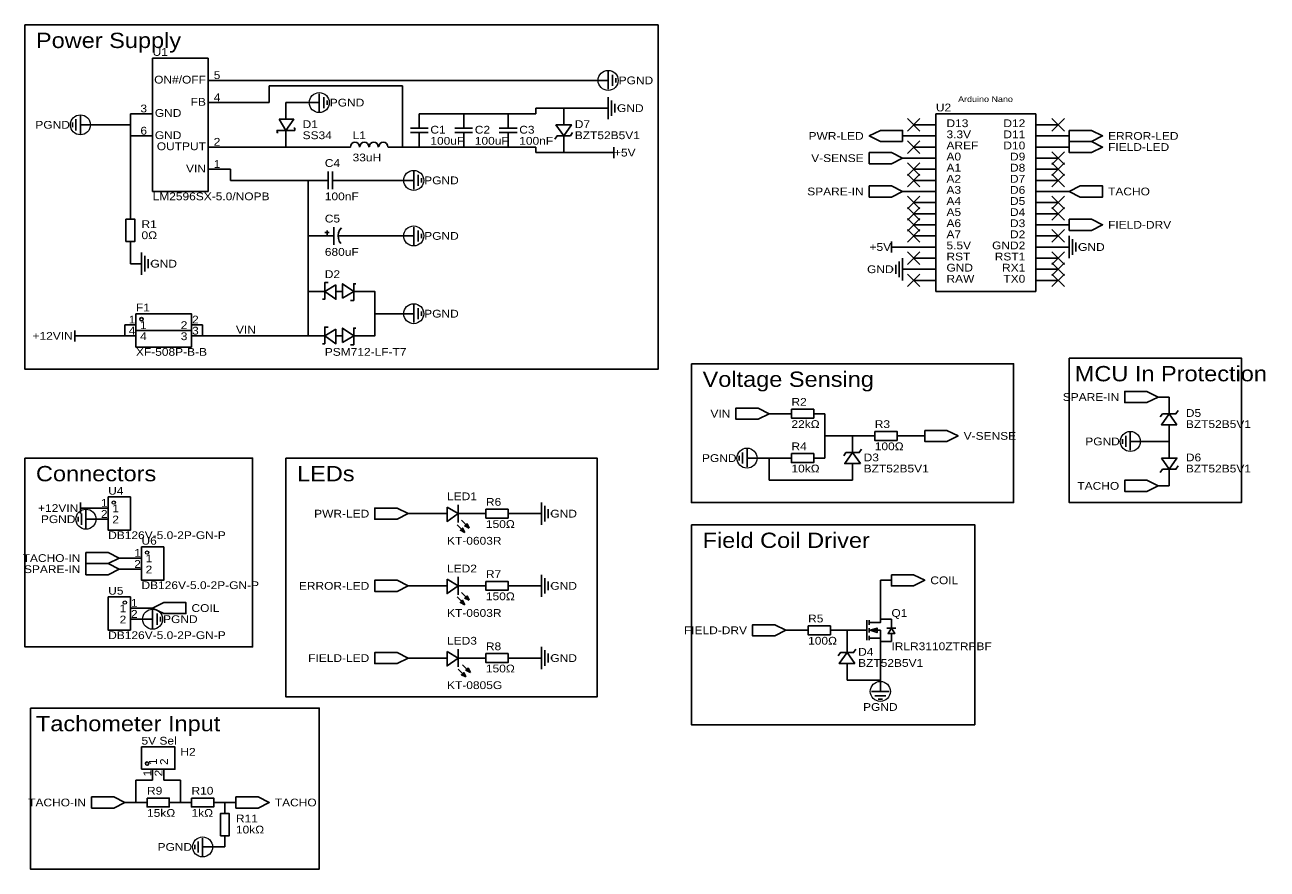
# Model space of a CAD drawing. Header units: millimetres. Extents: x 6 to 290, y 10 to 203.
import ezdxf
from ezdxf.enums import TextEntityAlignment as Align

# ---------------------------------------------------------------- set-up
doc = ezdxf.new("R2010")
doc.units = ezdxf.units.MM
doc.header["$MEASUREMENT"] = 0
doc.styles.get("Standard").update_dxf_attribs({"font": 'arial.ttf'})

msp = doc.modelspace()

# ---------------------------------------------------------------- linework, layer by layer
at = {"color": 1, "true_color": 0x000000}
for points in [[(6.35, 203.2), (151.13, 203.2), (151.13, 124.46), (6.35, 124.46)], [(158.75, 125.73), (232.41, 125.73), (232.41, 93.98), (158.75, 93.98)], [(245.11, 127), (284.48, 127), (284.48, 93.98), (245.11, 93.98)], [(6.35, 104.14), (58.42, 104.14), (58.42, 60.96), (6.35, 60.96)], [(66.04, 104.14), (137.16, 104.14), (137.16, 49.53), (66.04, 49.53)], [(158.75, 88.9), (223.52, 88.9), (223.52, 43.18), (158.75, 43.18)], [(7.62, 46.99), (73.66, 46.99), (73.66, 10.16), (7.62, 10.16)]]:
    msp.add_lwpolyline(points, close=True, dxfattribs=at)
at = {"color": 1, "true_color": 0xa00000}
for points in [[(35.56, 195.58), (48.26, 195.58), (48.26, 165.1), (35.56, 165.1)], [(64.52, 181.61), (66.04, 179.07), (67.82, 181.61)], [(127.76, 180.34), (129.54, 177.8), (131.32, 180.34)], [(207.01, 176.53), (201.93, 176.53), (199.39, 177.8), (201.93, 179.07), (207.01, 179.07)], [(245.11, 179.07), (250.19, 179.07), (252.73, 177.8), (250.19, 176.53), (245.11, 176.53)], [(245.11, 176.53), (250.19, 176.53), (252.73, 175.26), (250.19, 173.99), (245.11, 173.99)], [(207.01, 172.72), (204.47, 173.99), (199.39, 173.99), (199.39, 171.45), (204.47, 171.45)], [(207.01, 165.1), (204.47, 166.37), (199.39, 166.37), (199.39, 163.83), (204.47, 163.83)], [(245.11, 165.1), (247.65, 163.83), (252.73, 163.83), (252.73, 166.37), (247.65, 166.37)], [(29.46, 153.67), (29.46, 158.75), (31.5, 158.75), (31.5, 153.67)], [(245.11, 158.75), (250.19, 158.75), (252.73, 157.48), (250.19, 156.21), (245.11, 156.21)], [(77.47, 143.76), (74.93, 142.24), (77.47, 140.46)], [(78.99, 140.72), (81.53, 142.24), (78.99, 144.02)], [(31.75, 137.16), (44.45, 137.16), (44.45, 129.54), (31.75, 129.54)], [(77.47, 133.6), (74.93, 132.08), (77.47, 130.3)], [(78.99, 130.56), (81.53, 132.08), (78.99, 133.86)], [(265.43, 118.11), (262.89, 119.38), (257.81, 119.38), (257.81, 116.84), (262.89, 116.84)], [(176.53, 114.3), (173.99, 115.57), (168.91, 115.57), (168.91, 113.03), (173.99, 113.03)], [(181.61, 115.32), (186.69, 115.32), (186.69, 113.28), (181.61, 113.28)], [(269.75, 111.76), (267.97, 114.3), (266.19, 111.76)], [(200.66, 110.24), (205.74, 110.24), (205.74, 108.2), (200.66, 108.2)], [(212.09, 110.49), (217.17, 110.49), (219.71, 109.22), (217.17, 107.95), (212.09, 107.95)], [(181.61, 105.16), (186.69, 105.16), (186.69, 103.12), (181.61, 103.12)], [(197.36, 102.87), (195.58, 105.41), (193.8, 102.87)], [(266.19, 104.14), (267.97, 101.6), (269.75, 104.14)], [(265.43, 97.79), (262.89, 99.06), (257.81, 99.06), (257.81, 96.52), (262.89, 96.52)], [(25.4, 95.25), (30.48, 95.25), (30.48, 87.63), (25.4, 87.63)], [(93.98, 91.44), (91.44, 92.71), (86.36, 92.71), (86.36, 90.17), (91.44, 90.17)], [(102.87, 92.96), (105.41, 91.44), (102.87, 89.66)], [(111.76, 92.46), (116.84, 92.46), (116.84, 90.42), (111.76, 90.42)], [(106.93, 87.12), (105.92, 87.63), (106.43, 88.14)], [(107.95, 88.14), (106.93, 88.65), (107.44, 89.15)], [(27.94, 81.28), (25.4, 82.55), (20.32, 82.55), (20.32, 80.01), (25.4, 80.01)], [(33.02, 83.82), (38.1, 83.82), (38.1, 76.2), (33.02, 76.2)], [(27.94, 78.74), (25.4, 80.01), (20.32, 80.01), (20.32, 77.47), (25.4, 77.47)], [(204.47, 77.47), (209.55, 77.47), (212.09, 76.2), (209.55, 74.93), (204.47, 74.93)], [(93.98, 74.93), (91.44, 76.2), (86.36, 76.2), (86.36, 73.66), (91.44, 73.66)], [(102.87, 76.45), (105.41, 74.93), (102.87, 73.15)], [(111.76, 75.95), (116.84, 75.95), (116.84, 73.91), (111.76, 73.91)], [(30.48, 64.77), (25.4, 64.77), (25.4, 72.39), (30.48, 72.39)], [(35.56, 69.85), (38.1, 68.58), (43.18, 68.58), (43.18, 71.12), (38.1, 71.12)], [(106.93, 70.61), (105.92, 71.12), (106.43, 71.63)], [(107.95, 71.63), (106.93, 72.14), (107.44, 72.64)], [(180.34, 64.77), (177.8, 66.04), (172.72, 66.04), (172.72, 63.5), (177.8, 63.5)], [(185.42, 65.79), (190.5, 65.79), (190.5, 63.75), (185.42, 63.75)], [(199.64, 64.77), (201.17, 64.26), (201.17, 65.28)], [(204.47, 65.28), (203.71, 64.01), (205.23, 64.01)], [(93.98, 58.42), (91.44, 59.69), (86.36, 59.69), (86.36, 57.15), (91.44, 57.15)], [(102.87, 59.94), (105.41, 58.42), (102.87, 56.64)], [(196.09, 57.15), (194.31, 59.69), (192.53, 57.15)], [(111.76, 59.44), (116.84, 59.44), (116.84, 57.4), (111.76, 57.4)], [(107.19, 54.1), (106.17, 54.61), (106.68, 55.12)], [(108.2, 55.12), (107.19, 55.63), (107.7, 56.13)], [(33.02, 33.02), (33.02, 38.1), (40.64, 38.1), (40.64, 33.02)], [(29.21, 25.4), (26.67, 26.67), (21.59, 26.67), (21.59, 24.13), (26.67, 24.13)], [(34.29, 26.42), (39.37, 26.42), (39.37, 24.38), (34.29, 24.38)], [(44.45, 26.42), (49.53, 26.42), (49.53, 24.38), (44.45, 24.38)], [(54.61, 26.67), (59.69, 26.67), (62.23, 25.4), (59.69, 24.13), (54.61, 24.13)], [(51.05, 17.78), (51.05, 22.86), (53.09, 22.86), (53.09, 17.78)]]:
    msp.add_lwpolyline(points, close=True, dxfattribs=at)
at = {"color": 1, "true_color": 0x880000}
for points in [[(53.34, 190.5), (48.26, 190.5)], [(137.16, 190.5), (139.7, 190.5)], [(53.34, 185.42), (48.26, 185.42)], [(66.04, 185.42), (66.04, 181.61)], [(71.12, 185.42), (73.66, 185.42)], [(30.48, 182.88), (35.56, 182.88)], [(96.52, 182.88), (96.52, 180.34)], [(106.68, 182.88), (106.68, 180.34)], [(116.84, 182.88), (116.84, 180.34)], [(129.54, 184.15), (129.54, 181.61)], [(137.16, 184.15), (139.7, 184.15)], [(21.59, 180.34), (19.05, 180.34)], [(66.04, 175.26), (66.04, 179.07)], [(209.55, 180.34), (214.55, 180.34)], [(242.57, 180.34), (237.57, 180.34)], [(30.48, 177.8), (35.56, 177.8)], [(96.52, 175.26), (96.52, 177.8)], [(106.68, 175.26), (106.68, 177.8)], [(116.84, 175.26), (116.84, 177.8)], [(129.54, 173.99), (129.54, 176.53)], [(209.55, 177.8), (207.01, 177.8)], [(209.55, 177.8), (214.55, 177.8)], [(242.57, 177.8), (237.57, 177.8)], [(242.57, 177.8), (245.11, 177.8)], [(53.34, 175.26), (48.26, 175.26)], [(80.01, 175.26), (80.77, 175.26)], [(90.17, 175.26), (89.41, 175.26)], [(138.43, 173.99), (139.7, 173.99)], [(209.55, 175.26), (214.55, 175.26)], [(242.57, 175.26), (237.57, 175.26)], [(242.57, 175.26), (245.11, 175.26)], [(209.55, 172.72), (207.01, 172.72)], [(209.55, 172.72), (214.55, 172.72)], [(242.57, 172.72), (237.57, 172.72)], [(53.34, 170.18), (48.26, 170.18)], [(72.39, 167.64), (74.93, 167.64)], [(80.01, 167.64), (77.47, 167.64)], [(92.71, 167.64), (95.25, 167.64)], [(209.55, 170.18), (214.55, 170.18)], [(209.55, 167.64), (214.55, 167.64)], [(242.57, 170.18), (237.57, 170.18)], [(242.57, 167.64), (237.57, 167.64)], [(209.55, 165.1), (207.01, 165.1)], [(209.55, 165.1), (214.55, 165.1)], [(242.57, 165.1), (237.57, 165.1)], [(242.57, 165.1), (245.11, 165.1)], [(209.55, 162.56), (214.55, 162.56)], [(242.57, 162.56), (237.57, 162.56)], [(30.48, 161.29), (30.48, 158.75)], [(209.55, 160.02), (214.55, 160.02)], [(242.57, 160.02), (237.57, 160.02)], [(209.55, 157.48), (214.55, 157.48)], [(242.57, 157.48), (237.57, 157.48)], [(242.57, 157.48), (245.11, 157.48)], [(30.48, 151.13), (30.48, 153.67)], [(73.66, 154.94), (76.2, 154.94)], [(81.28, 154.94), (78.74, 154.94)], [(92.71, 154.94), (95.25, 154.94)], [(209.55, 154.94), (214.55, 154.94)], [(242.57, 154.94), (237.57, 154.94)], [(207.01, 152.4), (205.74, 152.4)], [(209.55, 152.4), (214.55, 152.4)], [(242.57, 152.4), (237.57, 152.4)], [(242.57, 152.4), (245.11, 152.4)], [(30.48, 148.59), (33.02, 148.59)], [(209.55, 149.86), (214.55, 149.86)], [(242.57, 149.86), (237.57, 149.86)], [(209.55, 147.32), (207.01, 147.32)], [(209.55, 147.32), (214.55, 147.32)], [(242.57, 147.32), (237.57, 147.32)], [(71.12, 142.24), (74.93, 142.24)], [(209.55, 144.78), (214.55, 144.78)], [(242.57, 144.78), (237.57, 144.78)], [(88.9, 137.16), (86.36, 137.16)], [(92.71, 137.16), (95.25, 137.16)], [(29.21, 134.62), (31.75, 134.62)], [(46.99, 134.62), (44.45, 134.62)], [(20.32, 132.08), (19.05, 132.08)], [(29.21, 132.08), (31.75, 132.08)], [(46.99, 132.08), (44.45, 132.08)], [(71.12, 132.08), (74.93, 132.08)], [(267.97, 118.11), (265.43, 118.11)], [(267.97, 118.11), (267.97, 115.57)], [(179.07, 114.3), (176.53, 114.3)], [(179.07, 114.3), (181.61, 114.3)], [(189.23, 114.3), (186.69, 114.3)], [(195.58, 109.22), (195.58, 106.68)], [(198.12, 109.22), (200.66, 109.22)], [(208.28, 109.22), (205.74, 109.22)], [(209.55, 109.22), (212.09, 109.22)], [(261.62, 107.95), (259.08, 107.95)], [(267.97, 107.95), (267.97, 110.49)], [(267.97, 107.95), (267.97, 105.41)], [(173.99, 104.14), (171.45, 104.14)], [(179.07, 104.14), (181.61, 104.14)], [(189.23, 104.14), (186.69, 104.14)], [(195.58, 99.06), (195.58, 101.6)], [(267.97, 97.79), (267.97, 100.33)], [(267.97, 97.79), (265.43, 97.79)], [(21.59, 92.71), (20.32, 92.71)], [(22.86, 92.71), (25.4, 92.71)], [(96.52, 91.44), (93.98, 91.44)], [(99.06, 91.44), (102.87, 91.44)], [(109.22, 91.44), (105.41, 91.44)], [(109.22, 91.44), (111.76, 91.44)], [(119.38, 91.44), (116.84, 91.44)], [(121.92, 91.44), (124.46, 91.44)], [(22.86, 90.17), (20.32, 90.17)], [(22.86, 90.17), (25.4, 90.17)], [(30.48, 81.28), (27.94, 81.28)], [(30.48, 81.28), (33.02, 81.28)], [(30.48, 78.74), (27.94, 78.74)], [(30.48, 78.74), (33.02, 78.74)], [(96.52, 74.93), (93.98, 74.93)], [(99.06, 74.93), (102.87, 74.93)], [(109.22, 74.93), (105.41, 74.93)], [(109.22, 74.93), (111.76, 74.93)], [(119.38, 74.93), (116.84, 74.93)], [(121.92, 74.93), (124.46, 74.93)], [(201.93, 76.2), (204.47, 76.2)], [(33.02, 69.85), (30.48, 69.85)], [(33.02, 69.85), (35.56, 69.85)], [(201.93, 69.85), (201.93, 67.31)], [(33.02, 67.31), (30.48, 67.31)], [(33.02, 67.31), (35.56, 67.31)], [(182.88, 64.77), (180.34, 64.77)], [(182.88, 64.77), (185.42, 64.77)], [(193.04, 64.77), (190.5, 64.77)], [(194.31, 64.77), (196.85, 64.77)], [(194.31, 63.5), (194.31, 60.96)], [(201.93, 59.69), (201.93, 62.23)], [(96.52, 58.42), (93.98, 58.42)], [(99.06, 58.42), (102.87, 58.42)], [(109.22, 58.42), (105.41, 58.42)], [(109.22, 58.42), (111.76, 58.42)], [(119.38, 58.42), (116.84, 58.42)], [(121.92, 58.42), (124.46, 58.42)], [(194.31, 53.34), (194.31, 55.88)], [(201.93, 53.34), (201.93, 50.8)], [(35.56, 30.48), (35.56, 33.02)], [(38.1, 30.48), (38.1, 33.02)], [(31.75, 25.4), (29.21, 25.4)], [(31.75, 25.4), (34.29, 25.4)], [(41.91, 25.4), (39.37, 25.4)], [(41.91, 25.4), (44.45, 25.4)], [(52.07, 25.4), (49.53, 25.4)], [(52.07, 25.4), (54.61, 25.4)], [(52.07, 25.4), (52.07, 22.86)], [(52.07, 15.24), (52.07, 17.78)], [(49.53, 15.24), (46.99, 15.24)]]:
    msp.add_lwpolyline(points, dxfattribs=at)
at = {"color": 1, "true_color": 0x008800}
for points in [[(137.16, 190.5), (53.34, 190.5)], [(92.71, 189.23), (62.23, 189.23)], [(62.23, 185.42), (62.23, 189.23)], [(92.71, 189.23), (92.71, 175.26)], [(53.34, 185.42), (62.23, 185.42)], [(66.04, 185.42), (71.12, 185.42)], [(30.48, 180.34), (30.48, 182.88)], [(106.68, 182.88), (96.52, 182.88)], [(116.84, 182.88), (106.68, 182.88)], [(123.19, 182.88), (116.84, 182.88)], [(123.19, 182.88), (123.19, 184.15)], [(129.54, 184.15), (123.19, 184.15)], [(137.16, 184.15), (129.54, 184.15)], [(30.48, 180.34), (21.59, 180.34)], [(30.48, 180.34), (30.48, 177.8)], [(30.48, 177.8), (30.48, 161.29)], [(66.04, 175.26), (53.34, 175.26)], [(80.01, 175.26), (66.04, 175.26)], [(92.71, 175.26), (90.17, 175.26)], [(96.52, 175.26), (92.71, 175.26)], [(106.68, 175.26), (96.52, 175.26)], [(116.84, 175.26), (106.68, 175.26)], [(123.19, 175.26), (116.84, 175.26)], [(123.19, 175.26), (123.19, 173.99)], [(129.54, 173.99), (123.19, 173.99)], [(138.43, 173.99), (129.54, 173.99)], [(53.34, 170.18), (53.34, 167.64)], [(71.12, 167.64), (53.34, 167.64)], [(71.12, 167.64), (71.12, 154.94)], [(72.39, 167.64), (71.12, 167.64)], [(80.01, 167.64), (92.71, 167.64)], [(71.12, 142.24), (71.12, 154.94)], [(73.66, 154.94), (71.12, 154.94)], [(81.28, 154.94), (92.71, 154.94)], [(30.48, 148.59), (30.48, 151.13)], [(207.01, 152.4), (209.55, 152.4)], [(71.12, 142.24), (71.12, 132.08)], [(88.9, 137.16), (92.71, 137.16)], [(29.21, 134.62), (29.21, 132.08)], [(46.99, 134.62), (46.99, 132.08)], [(20.32, 132.08), (29.21, 132.08)], [(71.12, 132.08), (46.99, 132.08)], [(189.23, 109.22), (189.23, 114.3)], [(189.23, 104.14), (189.23, 109.22)], [(195.58, 109.22), (189.23, 109.22)], [(198.12, 109.22), (195.58, 109.22)], [(208.28, 109.22), (209.55, 109.22)], [(261.62, 107.95), (267.97, 107.95)], [(173.99, 104.14), (176.53, 104.14)], [(176.53, 99.06), (176.53, 104.14)], [(176.53, 104.14), (179.07, 104.14)], [(176.53, 99.06), (195.58, 99.06)], [(22.86, 92.71), (21.59, 92.71)], [(99.06, 91.44), (96.52, 91.44)], [(121.92, 91.44), (119.38, 91.44)], [(99.06, 74.93), (96.52, 74.93)], [(121.92, 74.93), (119.38, 74.93)], [(201.93, 69.85), (201.93, 76.2)], [(193.04, 64.77), (194.31, 64.77)], [(194.31, 63.5), (194.31, 64.77)], [(201.93, 59.69), (201.93, 53.34)], [(99.06, 58.42), (96.52, 58.42)], [(121.92, 58.42), (119.38, 58.42)], [(201.93, 53.34), (194.31, 53.34)], [(31.75, 30.48), (31.75, 25.4)], [(31.75, 30.48), (35.56, 30.48)], [(38.1, 30.48), (41.91, 30.48)], [(41.91, 25.4), (41.91, 30.48)], [(52.07, 15.24), (49.53, 15.24)]]:
    msp.add_lwpolyline(points, dxfattribs=at)
at = {"color": 1, "true_color": 0xa00000}
for points in [[(139.7, 188.47), (139.7, 192.53)], [(140.72, 189.23), (140.72, 191.77)], [(141.48, 189.99), (141.48, 191.01)], [(73.66, 183.39), (73.66, 187.45)], [(74.68, 184.15), (74.68, 186.69)], [(75.44, 184.91), (75.44, 185.93)], [(139.7, 181.61), (139.7, 186.69)], [(140.46, 182.37), (140.46, 185.93)], [(141.22, 183.13), (141.22, 185.17)], [(19.05, 182.37), (19.05, 178.31)], [(141.99, 183.9), (141.99, 184.4)], [(214.63, 182.88), (214.63, 142.24)], [(237.49, 182.88), (214.63, 182.88)], [(237.49, 142.24), (237.49, 182.88)], [(17.27, 180.85), (17.27, 179.83)], [(18.03, 181.61), (18.03, 179.07)], [(66.04, 179.07), (64.01, 179.07), (64.01, 178.56), (64.26, 178.56)], [(66.04, 179.07), (68.07, 179.07), (68.07, 179.58), (67.82, 179.58)], [(94.49, 179.58), (98.55, 179.58)], [(96.52, 179.58), (96.52, 180.34)], [(104.65, 179.58), (108.71, 179.58)], [(106.68, 179.58), (106.68, 180.34)], [(114.81, 179.58), (118.87, 179.58)], [(116.84, 179.58), (116.84, 180.34)], [(129.54, 181.61), (129.54, 180.34)], [(80.8, 175.27), (80.85, 175.69), (81.07, 176.05), (81.41, 176.28), (81.81, 176.36), (82.22, 176.28), (82.56, 176.05), (82.77, 175.69), (82.82, 175.27)], [(82.96, 175.28), (83.01, 175.69), (83.23, 176.05), (83.57, 176.28), (83.97, 176.36), (84.37, 176.28), (84.71, 176.05), (84.93, 175.69), (84.98, 175.27)], [(85.11, 175.28), (85.16, 175.69), (85.38, 176.05), (85.72, 176.28), (86.12, 176.36), (86.52, 176.28), (86.86, 176.05), (87.08, 175.69), (87.13, 175.27)], [(87.3, 175.28), (87.35, 175.69), (87.57, 176.05), (87.91, 176.28), (88.31, 176.36), (88.71, 176.28), (89.05, 176.05), (89.27, 175.69), (89.32, 175.27)], [(94.49, 178.56), (98.55, 178.56)], [(96.52, 177.8), (96.52, 178.56)], [(104.65, 178.56), (108.71, 178.56)], [(106.68, 177.8), (106.68, 178.56)], [(114.81, 178.56), (118.87, 178.56)], [(116.84, 177.8), (116.84, 178.56)], [(127.51, 177.04), (128.02, 177.8), (131.06, 177.8), (131.57, 178.56)], [(129.54, 177.8), (129.54, 176.53)], [(140.97, 173.99), (139.7, 173.99)], [(140.97, 175.26), (140.97, 172.72)], [(74.93, 167.64), (75.69, 167.64)], [(75.69, 169.67), (75.69, 165.61)], [(76.71, 169.67), (76.71, 165.61)], [(76.71, 167.64), (77.47, 167.64)], [(95.25, 165.61), (95.25, 169.67)], [(96.27, 166.37), (96.27, 168.91)], [(97.03, 167.13), (97.03, 168.15)], [(75.44, 156.21), (75.44, 155.19)], [(76.96, 156.97), (76.96, 152.91)], [(78.71, 156.8), (78.31, 156.26), (78.07, 155.65), (77.98, 155.02), (78.03, 154.38), (78.24, 153.77), (78.59, 153.21)], [(95.25, 152.91), (95.25, 156.97)], [(96.27, 153.67), (96.27, 156.21)], [(74.93, 155.7), (75.95, 155.7)], [(76.2, 154.94), (76.96, 154.94)], [(77.98, 154.94), (78.74, 154.94)], [(97.03, 154.43), (97.03, 155.45)], [(204.47, 151.13), (204.47, 153.67)], [(245.11, 149.86), (245.11, 154.94)], [(245.87, 150.62), (245.87, 154.18)], [(246.63, 151.38), (246.63, 153.42)], [(33.02, 146.05), (33.02, 151.13)], [(204.47, 152.4), (205.74, 152.4)], [(247.4, 152.15), (247.4, 152.65)], [(33.78, 146.81), (33.78, 150.37)], [(34.54, 147.57), (34.54, 149.61)], [(35.31, 148.34), (35.31, 148.84)], [(205.49, 148.34), (205.49, 146.3)], [(206.25, 149.1), (206.25, 145.54)], [(207.01, 149.86), (207.01, 144.78)], [(204.72, 147.57), (204.72, 147.07)], [(74.42, 140.46), (74.93, 140.46), (74.93, 144.27), (75.69, 144.27)], [(77.47, 142.24), (78.99, 142.24)], [(82.04, 144.02), (81.53, 144.02), (81.53, 140.21), (80.77, 140.21)], [(81.53, 142.24), (86.36, 142.24), (86.36, 132.08), (81.53, 132.08)], [(214.63, 142.24), (237.49, 142.24)], [(95.25, 135.13), (95.25, 139.19)], [(96.27, 135.89), (96.27, 138.43)], [(97.03, 136.65), (97.03, 137.67)], [(74.42, 130.3), (74.93, 130.3), (74.93, 134.11), (75.69, 134.11)], [(82.04, 133.86), (81.53, 133.86), (81.53, 130.05), (80.77, 130.05)], [(17.78, 130.81), (17.78, 133.35)], [(17.78, 132.08), (19.05, 132.08)], [(44.45, 133.35), (31.75, 133.35)], [(77.47, 132.08), (78.99, 132.08)], [(270, 115.06), (269.49, 114.3), (266.45, 114.3), (265.94, 113.54)], [(267.97, 114.3), (267.97, 115.57)], [(267.97, 110.49), (267.97, 111.76)], [(257.3, 108.46), (257.3, 107.44)], [(258.06, 109.22), (258.06, 106.68)], [(259.08, 109.98), (259.08, 105.92)], [(170.43, 105.41), (170.43, 102.87)], [(171.45, 106.17), (171.45, 102.11)], [(197.61, 106.17), (197.1, 105.41), (194.06, 105.41), (193.55, 104.65)], [(195.58, 105.41), (195.58, 106.68)], [(267.97, 105.41), (267.97, 104.14)], [(169.67, 104.65), (169.67, 103.63)], [(195.58, 101.6), (195.58, 102.87)], [(265.94, 100.84), (266.45, 101.6), (269.49, 101.6), (270, 102.36)], [(267.97, 101.6), (267.97, 100.33)], [(19.05, 91.44), (19.05, 93.98)], [(124.46, 88.9), (124.46, 93.98)], [(19.05, 92.71), (20.32, 92.71)], [(19.3, 91.44), (19.3, 88.9)], [(20.32, 92.2), (20.32, 88.14)], [(105.41, 89.41), (105.41, 93.47)], [(125.22, 89.66), (125.22, 93.22)], [(125.98, 90.42), (125.98, 92.46)], [(126.75, 91.19), (126.75, 91.69)], [(18.54, 90.68), (18.54, 89.66)], [(105.16, 88.9), (106.93, 87.12)], [(106.17, 89.92), (107.95, 88.14)], [(105.41, 72.9), (105.41, 76.96)], [(124.46, 72.39), (124.46, 77.47)], [(125.22, 73.15), (125.22, 76.71)], [(125.98, 73.91), (125.98, 75.95)], [(126.75, 74.68), (126.75, 75.18)], [(105.16, 72.39), (106.93, 70.61)], [(106.17, 73.41), (107.95, 71.63)], [(35.56, 65.28), (35.56, 69.34)], [(36.58, 66.04), (36.58, 68.58)], [(37.34, 66.8), (37.34, 67.82)], [(198.88, 67.06), (198.88, 62.48)], [(199.39, 66.55), (201.93, 66.55), (201.93, 67.31), (204.47, 67.31), (204.47, 65.28)], [(199.39, 67.06), (199.39, 66.04)], [(196.85, 64.77), (198.88, 64.77)], [(199.39, 64.26), (199.39, 65.28)], [(199.39, 64.77), (201.93, 64.77), (201.93, 62.23), (204.47, 62.23), (204.47, 64.01)], [(199.39, 62.48), (199.39, 63.5)], [(201.93, 62.99), (199.39, 62.99)], [(205.49, 65.28), (204.98, 65.28), (203.96, 65.28), (203.45, 65.28)], [(105.41, 56.39), (105.41, 60.45)], [(124.46, 55.88), (124.46, 60.96)], [(125.22, 56.64), (125.22, 60.2)], [(196.34, 60.45), (195.83, 59.69), (192.79, 59.69), (192.28, 58.93)], [(194.31, 59.69), (194.31, 60.96)], [(106.43, 56.9), (108.2, 55.12)], [(125.98, 57.4), (125.98, 59.44)], [(126.75, 58.17), (126.75, 58.67)], [(194.31, 55.88), (194.31, 57.15)], [(105.41, 55.88), (107.19, 54.1)], [(199.9, 50.8), (203.96, 50.8)], [(200.66, 49.78), (203.2, 49.78)], [(201.42, 49.02), (202.44, 49.02)], [(46.99, 17.27), (46.99, 13.21)], [(45.21, 15.75), (45.21, 14.73)], [(45.97, 16.51), (45.97, 13.97)]]:
    msp.add_lwpolyline(points, dxfattribs=at)
at = {"color": 1, "true_color": 0x999999}
for points in [[(210.99, 181.78), (208.11, 178.9)], [(208.11, 181.78), (210.99, 178.9)], [(244.01, 181.78), (241.13, 178.9)], [(241.13, 181.78), (244.01, 178.9)], [(210.99, 176.7), (208.11, 173.82)], [(208.11, 176.7), (210.99, 173.82)], [(244.01, 174.16), (241.13, 171.28)], [(241.13, 174.16), (244.01, 171.28)], [(210.99, 171.62), (208.11, 168.74)], [(208.11, 171.62), (210.99, 168.74)], [(244.01, 171.62), (241.13, 168.74)], [(241.13, 171.62), (244.01, 168.74)], [(210.99, 169.08), (208.11, 166.2)], [(208.11, 169.08), (210.99, 166.2)], [(244.01, 169.08), (241.13, 166.2)], [(241.13, 169.08), (244.01, 166.2)], [(210.99, 164), (208.11, 161.12)], [(208.11, 164), (210.99, 161.12)], [(244.01, 164), (241.13, 161.12)], [(241.13, 164), (244.01, 161.12)], [(210.99, 161.46), (208.11, 158.58)], [(208.11, 161.46), (210.99, 158.58)], [(244.01, 161.46), (241.13, 158.58)], [(241.13, 161.46), (244.01, 158.58)], [(210.99, 158.92), (208.11, 156.04)], [(208.11, 158.92), (210.99, 156.04)], [(210.99, 156.38), (208.11, 153.5)], [(208.11, 156.38), (210.99, 153.5)], [(244.01, 156.38), (241.13, 153.5)], [(241.13, 156.38), (244.01, 153.5)], [(210.99, 151.3), (208.11, 148.42)], [(208.11, 151.3), (210.99, 148.42)], [(244.01, 151.3), (241.13, 148.42)], [(241.13, 151.3), (244.01, 148.42)], [(244.01, 148.76), (241.13, 145.88)], [(241.13, 148.76), (244.01, 145.88)], [(210.99, 146.22), (208.11, 143.34)], [(208.11, 146.22), (210.99, 143.34)], [(244.01, 146.22), (241.13, 143.34)], [(241.13, 146.22), (244.01, 143.34)]]:
    msp.add_lwpolyline(points, dxfattribs=at)
at = {"color": 1, "lineweight": 0, "true_color": 0xa00000}
for centre, radius in [((139.7, 190.5), 2.29), ((73.66, 185.42), 2.29), ((19.05, 180.34), 2.29), ((95.25, 167.64), 2.29), ((95.25, 154.94), 2.29), ((95.25, 137.16), 2.29), ((259.08, 107.95), 2.29), ((171.45, 104.14), 2.29), ((26.67, 93.98), 0.381), ((20.32, 90.17), 2.29), ((34.29, 82.55), 0.381), ((29.21, 71.12), 0.381), ((35.56, 67.31), 2.29), ((201.93, 50.8), 2.29), ((46.99, 15.24), 2.29)]:
    msp.add_circle(centre, radius, dxfattribs=at)
at = {"true_color": 0x000000}
for centre in [(33.02, 135.89), (34.29, 34.29)]:
    msp.add_ellipse(centre, major_axis=(0, 0.381), ratio=1, dxfattribs=at)

# ---------------------------------------------------------------- texts
at = {"color": 1, "true_color": 0x000000, "width": 1.1}
for s, height, p in [('Power Supply', 3.5, (8.89, 196.85)), ('5', 1.78, (49.53, 190.27)), ('4', 1.78, (49.53, 185.19)), ('Arduino Nano', 1.3335, (219.71, 185.15)), ('GND', 1.778, (36.07, 181.63)), ('3.3V', 1.778, (217.05, 176.74)), ('D13', 1.778, (217.05, 179.28)), ('GND', 1.778, (36.07, 176.55)), ('2', 1.78, (49.53, 175.03)), ('AREF', 1.778, (217.05, 174.2)), ('A0', 1.778, (217.05, 171.66)), ('1', 1.78, (49.53, 169.95)), ('A1', 1.778, (217.05, 169.12)), ('A2', 1.778, (217.05, 166.58)), ('A3', 1.778, (217.05, 164.04)), ('A4', 1.778, (217.05, 161.5)), ('A5', 1.778, (217.05, 158.96)), ('A6', 1.778, (217.05, 156.42)), ('A7', 1.778, (217.05, 153.88)), ('5.5V', 1.778, (217.05, 151.34)), ('RST', 1.778, (217.05, 148.8)), ('GND', 1.778, (217.05, 146.26)), ('RAW', 1.778, (217.05, 143.72)), ('2', 1.78, (44.58, 134.39)), ('1', 1.78, (32.69, 133.12)), ('3', 1.78, (44.58, 131.85)), ('4', 1.78, (32.69, 130.58)), ('MCU In Protection', 3.5, (246.38, 120.65)), ('Voltage Sensing', 3.5, (161.29, 119.38)), ('Connectors', 3.5, (8.89, 97.79)), ('LEDs', 3.5, (68.58, 97.79)), ('2', 1.78, (26.34, 88.67)), ('1', 1.78, (26.34, 91.21)), ('Field Coil Driver', 3.5, (161.29, 82.55)), ('2', 1.78, (33.96, 77.24)), ('1', 1.78, (33.96, 79.78)), ('1', 1.78, (30.61, 69.62)), ('2', 1.78, (30.61, 67.08)), ('Tachometer Input', 3.5, (8.89, 40.64))]:
    msp.add_text(s, height=height, dxfattribs=at).set_placement(p, align=Align.BOTTOM_LEFT)
at = {"color": 1, "true_color": 0x000080, "width": 1.1}
for s, p in [('U1', (35.56, 195.58)), ('D1', (69.85, 179.07)), ('C1', (99.06, 177.8)), ('C2', (109.22, 177.8)), ('C3', (119.38, 177.8)), ('D7', (132.08, 179.07)), ('L1', (81.28, 176.53)), ('C4', (74.93, 170.18)), ('C5', (74.93, 157.48)), ('R1', (33.02, 156.21)), ('D2', (74.93, 144.78)), ('F1', (31.75, 137.16)), ('R2', (181.61, 115.57)), ('D5', (271.78, 113.03)), ('R3', (200.66, 110.49)), ('R4', (181.61, 105.41)), ('D3', (198.12, 102.87)), ('D6', (271.78, 102.87)), ('U4', (25.4, 95.25)), ('LED1', (102.87, 93.98)), ('R6', (111.76, 92.71)), ('U6', (33.02, 83.82)), ('LED2', (102.87, 77.47)), ('R7', (111.76, 76.2)), ('U5', (25.4, 72.39)), ('R5', (185.42, 66.04)), ('Q1', (204.47, 67.31)), ('LED3', (102.87, 60.96)), ('R8', (111.76, 59.69)), ('D4', (196.85, 58.42)), ('H2', (41.91, 35.56)), ('R9', (34.29, 26.67)), ('R10', (44.45, 26.67)), ('R11', (54.61, 20.32))]:
    msp.add_text(s, height=1.778, dxfattribs=at).set_placement(p, align=Align.BOTTOM_LEFT)
at = {"color": 1, "true_color": 0x000000, "width": 1.1}
for s, height, p in [('ON#/OFF', 1.778, (47.75, 189.25)), ('3', 1.78, (34.29, 182.65)), ('FB', 1.778, (47.75, 184.17)), ('6', 1.78, (34.29, 177.57)), ('D12', 1.778, (235.07, 179.28)), ('D11', 1.778, (235.07, 176.74)), ('OUTPUT', 1.778, (47.75, 174.01)), ('D10', 1.778, (235.07, 174.2)), ('D9', 1.778, (235.07, 171.66)), ('VIN', 1.778, (47.75, 168.93)), ('D8', 1.778, (235.07, 169.12)), ('D7', 1.778, (235.07, 166.58)), ('D6', 1.778, (235.07, 164.04)), ('D5', 1.778, (235.07, 161.5)), ('D4', 1.778, (235.07, 158.96)), ('D3', 1.778, (235.07, 156.42)), ('D2', 1.778, (235.07, 153.88)), ('GND2', 1.778, (235.07, 151.34)), ('RST1', 1.778, (235.07, 148.8)), ('RX1', 1.778, (235.07, 146.26)), ('TX0', 1.778, (235.07, 143.72)), ('1', 1.78, (31.62, 134.39)), ('4', 1.78, (31.62, 131.85)), ('2', 1.78, (43.51, 133.12)), ('3', 1.78, (43.51, 130.58)), ('1', 1.78, (25.27, 92.48)), ('2', 1.78, (25.27, 89.94)), ('1', 1.78, (32.89, 81.05)), ('2', 1.78, (32.89, 78.51)), ('2', 1.78, (29.54, 65.81)), ('1', 1.78, (29.54, 68.35))]:
    msp.add_text(s, height=height, dxfattribs=at).set_placement(p, align=Align.BOTTOM_RIGHT)
at = {"color": 1, "true_color": 0x000080, "width": 1.1}
for s, p in [('PGND', (146.05, 190.5)), ('PGND', (80.01, 185.42)), ('GND', (144.78, 184.15)), ('PGND', (12.7, 180.34)), ('+5V', (143.51, 173.99)), ('PGND', (101.6, 167.64)), ('PGND', (101.6, 154.94)), ('+5V', (201.93, 152.4)), ('GND', (250.19, 152.4)), ('GND', (38.1, 148.59)), ('GND', (201.93, 147.32)), ('PGND', (101.6, 137.16)), ('+12VIN', (12.7, 132.08)), ('PGND', (252.73, 107.95)), ('PGND', (165.1, 104.14)), ('+12VIN', (13.97, 92.71)), ('PGND', (13.97, 90.17)), ('GND', (129.54, 91.44)), ('GND', (129.54, 74.93)), ('PGND', (41.91, 67.31)), ('GND', (129.54, 58.42)), ('PGND', (201.93, 47.24)), ('PGND', (40.64, 15.24))]:
    msp.add_text(s, height=1.778, dxfattribs=at).set_placement(p, align=Align.MIDDLE_CENTER)
at = {"color": 1, "true_color": 0x0000ff, "width": 1.1}
for s, p in [('U2', (214.63, 182.88)), ('SS34', (69.85, 176.53)), ('100uF', (99.06, 175.26)), ('100uF', (109.22, 175.26)), ('100nF', (119.38, 175.26)), ('BZT52B5V1', (132.08, 176.53)), ('33uH', (81.28, 171.45)), ('LM2596SX-5.0/NOPB', (35.56, 162.56)), ('100nF', (74.93, 162.56)), ('0Ω', (33.02, 153.67)), ('680uF', (74.93, 149.86)), ('VIN', (54.61, 132.08)), ('XF-508P-B-B', (31.75, 127)), ('PSM712-LF-T7', (74.93, 127)), ('22kΩ', (181.61, 110.49)), ('BZT52B5V1', (271.78, 110.49)), ('100Ω', (200.66, 105.41)), ('10kΩ', (181.61, 100.33)), ('BZT52B5V1', (198.12, 100.33)), ('BZT52B5V1', (271.78, 100.33)), ('150Ω', (111.76, 87.63)), ('DB126V-5.0-2P-GN-P', (25.4, 85.09)), ('KT-0603R', (102.87, 83.82)), ('DB126V-5.0-2P-GN-P', (33.02, 73.66)), ('150Ω', (111.76, 71.12)), ('KT-0603R', (102.87, 67.31)), ('DB126V-5.0-2P-GN-P', (25.4, 62.23)), ('100Ω', (185.42, 60.96)), ('IRLR3110ZTRPBF', (204.47, 59.69)), ('150Ω', (111.76, 54.61)), ('BZT52B5V1', (196.85, 55.88)), ('KT-0805G', (102.87, 50.8)), ('5V Sel', (33.02, 38.1)), ('15kΩ', (34.29, 21.59)), ('1kΩ', (44.45, 21.59)), ('10kΩ', (54.61, 17.78))]:
    msp.add_text(s, height=1.778, dxfattribs=at).set_placement(p, align=Align.BOTTOM_LEFT)
at = {"color": 1, "true_color": 0x000080, "width": 1.1}
for s, p in [('PWR-LED', (198.12, 177.8)), ('V-SENSE', (198.12, 172.72)), ('SPARE-IN', (198.12, 165.1)), ('SPARE-IN', (256.54, 118.11)), ('VIN', (167.64, 114.3)), ('TACHO', (256.54, 97.79)), ('PWR-LED', (85.09, 91.44)), ('TACHO-IN', (19.05, 81.28)), ('SPARE-IN', (19.05, 78.74)), ('ERROR-LED', (85.09, 74.93)), ('FIELD-DRV', (171.45, 64.77)), ('FIELD-LED', (85.09, 58.42)), ('TACHO-IN', (20.32, 25.4))]:
    msp.add_text(s, height=1.778, dxfattribs=at).set_placement(p, align=Align.MIDDLE_RIGHT)
for s, p in [('ERROR-LED', (254, 177.8)), ('FIELD-LED', (254, 175.26)), ('TACHO', (254, 165.1)), ('FIELD-DRV', (254, 157.48)), ('V-SENSE', (220.98, 109.22)), ('COIL', (213.36, 76.2)), ('COIL', (44.45, 69.85)), ('TACHO', (63.5, 25.4))]:
    msp.add_text(s, height=1.778, dxfattribs=at).set_placement(p, align=Align.MIDDLE_LEFT)
at = {"color": 1, "true_color": 0x000000, "width": 1.1}
for s, p in [('1', (37.06, 33.96)), ('2', (39.6, 33.96))]:
    msp.add_text(s, height=1.78, rotation=90, dxfattribs=at).set_placement(p, align=Align.BOTTOM_LEFT)
for s, p in [('1', (35.79, 32.89)), ('2', (38.33, 32.89))]:
    msp.add_text(s, height=1.78, rotation=90, dxfattribs=at).set_placement(p, align=Align.BOTTOM_RIGHT)

doc.saveas('drawing.dxf')
